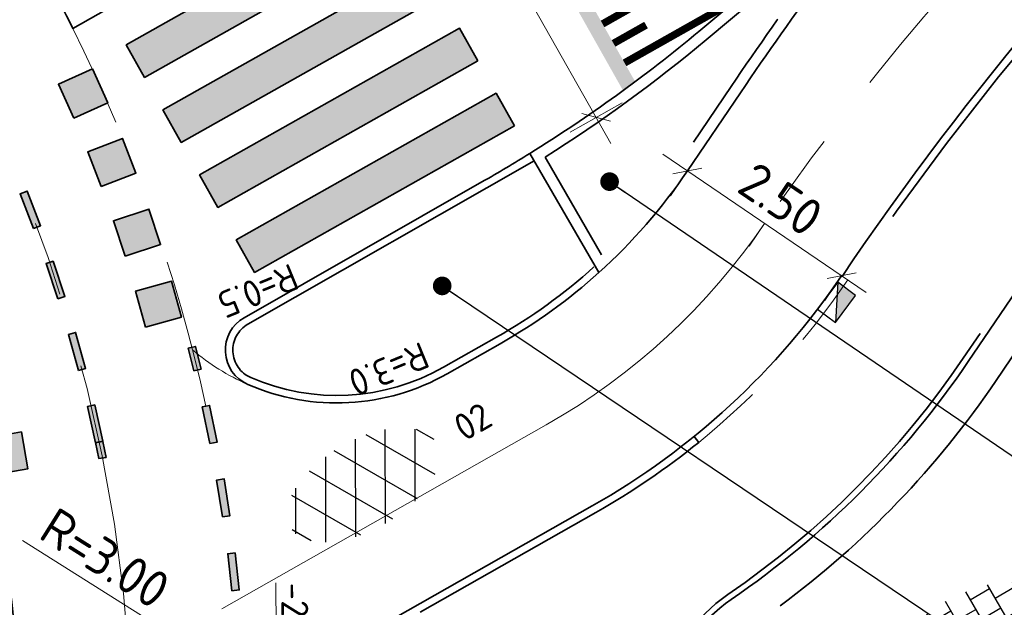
# Model space of a CAD drawing. Header units: metres. Extents: x 111691 to 117439, y 474133 to 478789.
# Tile 68 of 127: x 114432 to 114445, y 476426 to 476434. Entities that reach past the tile are written whole.
import ezdxf
from ezdxf.enums import TextEntityAlignment as Align

# ---------------------------------------------------------------- set-up
doc = ezdxf.new("R2010")
doc.units = ezdxf.units.M
for name, pattern in [('AM-AS', [16, 10, -2, 2, -2]), ('VH-GAZONBAND_100X200', [9.5, 7.5, -2]), ('VH-OPSLUITBAND_150X250', [24, 16, -2, 4, -2]), ('VH-OPSLUITBAND_80X200', [14, 8, -2, 2, -2]), ('VH-TROTTOIRBAND_130-150', [15, 5, -2, 2, -2, 2, -2]), ('VW-1-1_STREEP', [2, 1, -1]), ('XX-HIDDEN', [4, 2, -2])]:
    doc.linetypes.add(name, pattern=pattern)
doc.layers.get('Defpoints').update_dxf_attribs({"lineweight": 25})
for name, color, linetype, lineweight in [('N-WE-AM-AS-G', 10, 'AM-AS', 18), ('N-WE-IE-TERREINAFSCHEIDING_KUNSTMATIG_HEKWERK-G', 20, 'IE-TERREINAFSCHEIDING-KUNSTMATIG', 35), ('N-WE-RI-HWA_KOLK-S', 150, 'Continuous', 25), ('N-WE-VH-HOOGTELABEL-T18', 2, 'Continuous', 18), ('N-WE-VH-KANTOPSLUITING-T18', 10, 'Continuous', 18), ('N-WE-VH-KANTOPSLUITING_GAZONBAND_100X200-G', 90, 'VH-GAZONBAND_100X200', 35), ('N-WE-VH-KANTOPSLUITING_OPSLUITBAND_100X200-G', 150, 'Continuous', 35), ('N-WE-VH-KANTOPSLUITING_OPSLUITBAND_150X250-G', 150, 'VH-OPSLUITBAND_150X250', 35), ('N-WE-VH-KANTOPSLUITING_OPSLUITBAND_80X200-G', 150, 'VH-OPSLUITBAND_80X200', 35), ('N-WE-VH-KANTOPSLUITING_TROTTOIRBAND_130 150-G', 210, 'VH-TROTTOIRBAND_130-150', 35), ('N-WE-VH-KANTOPSLUITING_VOORKANTBAND-G', 7, 'Continuous', 35), ('N-WE-VH-MAATVOERING-M', 7, 'Continuous', 18), ('N-WE-VH-MARKERING_DREMPEL-G', 7, 'Continuous', 25), ('N-WE-VH-MARKERING_VOP-A', 7, 'Continuous', 25), ('N-WE-VH-MATERIAALGRENS-G', 7, 'XX-HIDDEN', 18), ('N-WE-VH-VERHARDING_ASFALT_ROOD-S', 1, 'Continuous', 25), ('N-WE-VH-VERHARDING_TEGEL-S', 7, 'Continuous', 25), ('N-WE-VW-MARKERING-G', 7, 'Continuous', 35), ('N-WE-VW-MARKERING_LANGS_STREEP_11_010-G', 7, 'VW-1-1_STREEP', 13), ('X-XX-AL-AANPIJLING_SYMBOLEN-T25', 7, 'Continuous', 25)]:
    doc.layers.add(name, color=color, linetype=linetype, lineweight=lineweight)
for name, color, linetype in [('N-WE-VW-MARKERING_DWARS_OVERSTEEK_BLOKSTREEP50-A', 7, 'Continuous'), ('N-WE-VW-MARKERING_DWARS_OVERSTEEK_KANALISATIESTREEP50-A', 7, 'Continuous'), ('N-WE-VW-MARKERING_LANGS_STREEP_30270_010-A', 7, 'Continuous')]:
    doc.layers.add(name, color=color, linetype=linetype)
doc.styles.add('ISO', font='NLCS-ISO.ttf')
doc.styles.add('NLCS-ISO', font='NLCS-ISO.ttf')
doc.styles.add('NLCS-ISO-ANNOTATIEF-T25', font='NLCS-ISO.ttf', dxfattribs={"height": 2.5})
doc.styles.add('NLCS-ISO-M200-T18', font='NLCS-ISO.ttf', dxfattribs={"height": 0.36})
doc.linetypes.add('IE-TERREINAFSCHEIDING-KUNSTMATIG', pattern='A,4,[82,NLCS.SHX,S=0.75,R=90,X=0,Y=0],4,-2', length=10)
doc.dimstyles.new('M200T25-PIJL', dxfattribs={"dimscale": 0.2, "dimtxt": 2.5, "dimasz": 2, "dimexe": 1, "dimexo": 0.25, "dimgap": 0.75, "dimtad": 1, "dimzin": 0, "dimdsep": 46, "dimtxsty": 'ISO', "dimcen": 0, "dimdle": 1, "dimse1": 1, "dimse2": 1, "dimclrt": 2, "dimazin": 0, "dimtfac": 1, "dimtdec": 4, "dimtmove": 2, "dimatfit": 3, "dimfxl": 1, "dimtolj": 1, "dimtzin": 0, "dimarcsym": 0})
doc.dimstyles.new('NLCS-ANNOTATIEF-T25-PIJL_L2_H1', dxfattribs={"dimtxt": 2.5, "dimasz": 2.5, "dimexe": 2, "dimexo": 2, "dimgap": 0.7, "dimtad": 1, "dimzin": 0, "dimdsep": 46, "dimtxsty": 'NLCS-ISO-ANNOTATIEF-T25', "dimcen": 0, "dimdle": 2, "dimclrd": 256, "dimclre": 256, "dimclrt": 256, "dimadec": 1, "dimazin": 0, "dimtfac": 1, "dimtdec": 3, "dimtofl": 0, "dimtmove": 0, "dimatfit": 3, "dimfxl": 2, "dimfxlon": 1, "dimtfillclr": 256, "dimtolj": 1, "dimtzin": 0, "dimlwd": -1, "dimlwe": -1, "dimarcsym": 0})
doc.dimstyles.new('NLCS-ANNOTATIEF-T25-SCHRAP_L2_H1', dxfattribs={"dimtxt": 2.5, "dimasz": 1.4, "dimexe": 2, "dimexo": 2, "dimgap": 0.7, "dimtad": 1, "dimzin": 0, "dimdsep": 46, "dimtxsty": 'NLCS-ISO-ANNOTATIEF-T25', "dimblk": 'OBLIQUE', "dimcen": 0, "dimdle": 2, "dimclrd": 256, "dimclre": 256, "dimclrt": 256, "dimadec": 1, "dimazin": 0, "dimtfac": 1, "dimtdec": 3, "dimtofl": 0, "dimtmove": 0, "dimatfit": 3, "dimldrblk": 'OBLIQUE', "dimfxl": 2, "dimfxlon": 1, "dimtfillclr": 256, "dimtolj": 1, "dimtzin": 0, "dimlwd": -1, "dimlwe": -1, "dimarcsym": 0})

# ---------------------------------------------------------------- blocks, each defined once
blk = doc.blocks.new('_Oblique')
at = {"color": 0, "linetype": 'ByBlock', "lineweight": -2}
blk.add_line((-0.5, -0.5), (0.5, 0.5), dxfattribs=at)
blk = doc.blocks.new('*D61')
at = {"layer": 'Defpoints', "color": 0, "linetype": 'Continuous', "transparency": 16777216}
for p in [(114440.488, 476432.182), (114442.556, 476430.778), (114442.556, 476430.778)]:
    blk.add_point(p, dxfattribs=at)
at = {"layer": 'N-WE-VH-MAATVOERING-M', "transparency": 16777216}
for p, q in [((114440.157, 476432.406), (114442.887, 476430.554)), ((114440.488, 476432.182), (114440.263, 476431.851)), ((114442.556, 476430.778), (114442.332, 476430.447))]:
    blk.add_line(p, q, dxfattribs=at)
at = {"layer": 'N-WE-VH-MAATVOERING-M', "linetype": 'Continuous', "transparency": 16777216, "xscale": 0.28, "yscale": 0.28, "zscale": 0.28}
for p, rotation in [((114440.488, 476432.182), 145.8420813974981), ((114442.556, 476430.778), 325.8420813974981)]:
    blk.add_blockref('_Oblique', p, dxfattribs=dict(at, rotation=rotation))
at = {"layer": 'N-WE-VH-MAATVOERING-M', "linetype": 'Continuous', "lineweight": 0, "transparency": 16777216, "insert": (114441.741, 476431.803), "char_height": 0.5, "attachment_point": 5, "rotation": 325.8421, "style": 'NLCS-ISO-ANNOTATIEF-T25', "bg_fill": 3, "box_fill_scale": 1.1, "bg_fill_color": 256, "bg_fill_true_color": 13158600, "bg_fill_transparency": 0}
blk.add_mtext('\\A1;2.50', dxfattribs=at)
blk = doc.blocks.new('*D94')
at = {"layer": 'Defpoints', "color": 0, "transparency": 16777216}
for p in [(114435.153, 476424.98), (114437.692, 476423.383)]:
    blk.add_point(p, dxfattribs=at)
at = {"layer": 'N-WE-VH-MAATVOERING-M', "transparency": 16777216}
blk.add_line((114431.573, 476427.23), (114434.729, 476425.246), dxfattribs=at)
blk.add_solid([(114434.774, 476425.316), (114434.685, 476425.175), (114435.153, 476424.98)], dxfattribs=at)
at = {"layer": 'N-WE-VH-MAATVOERING-M', "transparency": 16777216, "insert": (114432.683, 476426.994), "char_height": 0.5, "attachment_point": 5, "rotation": 327.8397, "style": 'NLCS-ISO-ANNOTATIEF-T25'}
blk.add_mtext('\\A1;R=3.00', dxfattribs=at)
blk = doc.blocks.new('SVH-TEGEL_300X300_DUN_HALFST-SO')
for p, q in [((-1.5, -2.866), (-1.5, 2.866)), ((0, -2.973), (0, 2.973)), ((1.5, -2.866), (1.5, 2.866)), ((-3.698, 2.25), (-3, 2.25)), ((-3, -2.521), (-3, 2.521)), ((-1.5, 2.25), (0, 2.25)), ((1.5, 2.25), (3, 2.25)), ((3, -2.521), (3, 2.521)), ((-4.885, 1.5), (-4.5, 1.5)), ((-4.5, -1.802), (-4.5, 1.802)), ((-3, 1.5), (-1.5, 1.5)), ((0, 1.5), (1.5, 1.5)), ((3, 1.5), (4.5, 1.5)), ((4.5, -1.802), (4.5, 1.802)), ((-4.5, 0.75), (-3, 0.75)), ((-1.5, 0.75), (0, 0.75)), ((1.5, 0.75), (3, 0.75)), ((4.5, 0.75), (5.475, 0.75)), ((-5.658, 0), (-4.5, 0)), ((-3, 0), (-1.5, 0)), ((0, 0), (1.5, 0)), ((3, 0), (4.5, 0)), ((-4.5, -0.75), (-3, -0.75)), ((-1.5, -0.75), (0, -0.75)), ((1.5, -0.75), (3, -0.75)), ((4.5, -0.75), (5.475, -0.75)), ((-4.885, -1.5), (-4.5, -1.5)), ((-3, -1.5), (-1.5, -1.5)), ((0, -1.5), (1.5, -1.5)), ((3, -1.5), (4.5, -1.5)), ((-3.698, -2.25), (-3, -2.25)), ((-1.5, -2.25), (0, -2.25)), ((1.5, -2.25), (3, -2.25))]:
    blk.add_line(p, q)
at = {"style": 'NLCS-ISO'}
blk.add_attdef('FORMAAT', text='', height=1.8, dxfattribs=at).set_placement((-5.758, 0), align=Align.MIDDLE_RIGHT)
blk.add_attdef('KLEUR', text='', height=1.8, dxfattribs=at).set_placement((5.575, 0), align=Align.MIDDLE_LEFT)
at = {"style": 'NLCS-ISO', "flags": 1}
blk.add_attdef('FUNCTIE', text='', height=1.8, dxfattribs=at).set_placement((0.116, -3.585), align=Align.MIDDLE_CENTER)
blk = doc.blocks.new('SVH-ASFALT-SO')
at = {"ltscale": 0.1}
for p, q in [((-1.91, 0.692), (0.948, 5.641)), ((2.754, -0.217), (-0.469, 5.365)), ((0, 0), (3.268, 5.66)), ((4.868, 0.122), (1.647, 5.7)), ((6.701, 0.946), (4.043, 5.55)), ((-3.364, 2.174), (-1.828, 4.834)), ((2.176, -0.232), (5.322, 5.217)), ((0.361, -0.072), (-2.305, 4.546)), ((4.657, 0.065), (7.07, 4.246)), ((7.828, 2.995), (7.146, 4.176)), ((-2.72, 1.264), (-3.454, 2.536))]:
    blk.add_line(p, q, dxfattribs=at)
at = {"style": 'NLCS-ISO'}
blk.add_attdef('KLEUR', text='', height=1.8, dxfattribs=at).set_placement((9.486, 2.741), align=Align.MIDDLE_LEFT)
at = {"style": 'NLCS-ISO', "flags": 1}
blk.add_attdef('FUNCTIE', text='', height=1.8, dxfattribs=at).set_placement((0.116, -3.585), align=Align.MIDDLE_CENTER)
blk = doc.blocks.new('*D120')
at = {"layer": 'Defpoints', "color": 0, "transparency": 16777216}
for p in [(114437.048, 476436.812), (114434.622, 476435.437), (114436.84, 476431.525)]:
    blk.add_point(p, dxfattribs=at)
at = {"layer": 'N-WE-VH-MAATVOERING-M', "transparency": 16777216}
for p, q in [((114439.463, 476432.552), (114436.851, 476437.16)), ((114436.7, 476436.615), (114437.396, 476437.009)), ((114438.918, 476432.703), (114439.614, 476433.097))]:
    blk.add_line(p, q, dxfattribs=at)
at = {"layer": 'N-WE-VH-MAATVOERING-M', "transparency": 16777216, "xscale": 0.28, "yscale": 0.28, "zscale": 0.28}
for p, rotation in [((114437.048, 476436.812), 119.5488693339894), ((114439.266, 476432.9), 299.5488693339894)]:
    blk.add_blockref('_Oblique', p, dxfattribs=dict(at, rotation=rotation))
at = {"layer": 'N-WE-VH-MAATVOERING-M', "transparency": 16777216, "insert": (114438.496, 476435.048), "char_height": 0.5, "attachment_point": 5, "rotation": 299.5489, "style": 'NLCS-ISO-ANNOTATIEF-T25', "bg_fill": 3, "box_fill_scale": 1.1, "bg_fill_color": 256, "bg_fill_true_color": 13158600, "bg_fill_transparency": 0}
blk.add_mtext('\\A1;4.50', dxfattribs=at)
blk = doc.blocks.new('N-SRI-KOLK_TROTTOIR-SO')
blk.add_hatch(color=256).paths.add_polyline_path([(1.125, 1.5), (-1.125, 1.5), (-1.125, 0)])
blk.add_line((-1.125, 0), (1.125, 1.5))
at = {"flags": 128}
blk.add_lwpolyline([(-1.125, 0), (1.125, 0), (1.125, 1.5), (-1.125, 1.5)], close=True, dxfattribs=at)

msp = doc.modelspace()

# ---------------------------------------------------------------- hatches: boundary and pattern name
at = {"layer": 'N-WE-VH-MARKERING_VOP-A'}
h = msp.add_hatch(color=256, dxfattribs=at)
h.dxf.hatch_style = 1
edge = h.paths.add_edge_path()
edge.add_arc((114427.835, 476449.414), 20, 306.1239, 306.7012)
edge.add_line((114439.788, 476433.378), (114437.639, 476437.187))
edge.add_arc((114437.251, 476437.502), 0.5, 299.5489, 320.9114, ccw=False)
edge.add_line((114437.498, 476437.067), (114437.482, 476437.058))
edge.add_line((114437.482, 476437.058), (114439.626, 476433.259))
at = {"layer": 'N-WE-VW-MARKERING_DWARS_OVERSTEEK_BLOKSTREEP50-A', "transparency": 33554687}
h = msp.add_hatch(color=256, dxfattribs=at)
h.dxf.hatch_style = 1
h.paths.add_polyline_path([(114436.697, 476435.401), (114436.452, 476435.837), (114432.968, 476433.871), (114433.214, 476433.436)])
h = msp.add_hatch(color=256, dxfattribs=at)
h.dxf.hatch_style = 1
h.paths.add_polyline_path([(114437.186, 476434.529), (114436.94, 476434.964), (114433.457, 476432.999), (114433.702, 476432.563)])
h = msp.add_hatch(color=256, dxfattribs=at)
h.dxf.hatch_style = 1
h.paths.add_polyline_path([(114437.677, 476433.658), (114437.432, 476434.093), (114433.948, 476432.128), (114434.194, 476431.692)])
h = msp.add_hatch(color=256, dxfattribs=at)
h.dxf.hatch_style = 1
h.paths.add_polyline_path([(114432.261, 476432.888), (114432.717, 476433.093), (114432.512, 476433.549), (114432.056, 476433.344)])
h = msp.add_hatch(color=256, dxfattribs=at)
h.dxf.hatch_style = 1
h.paths.add_polyline_path([(114438.169, 476432.787), (114437.923, 476433.222), (114434.439, 476431.257), (114434.685, 476430.822)])
h = msp.add_hatch(color=256, dxfattribs=at)
h.dxf.hatch_style = 1
h.paths.add_polyline_path([(114432.63, 476431.972), (114433.096, 476432.153), (114432.915, 476432.619), (114432.449, 476432.438)])
h = msp.add_hatch(color=256, dxfattribs=at)
h.dxf.hatch_style = 1
h.paths.add_polyline_path([(114432.951, 476431.039), (114433.426, 476431.196), (114433.269, 476431.671), (114432.794, 476431.514)])
h = msp.add_hatch(color=256, dxfattribs=at)
h.dxf.hatch_style = 1
h.paths.add_polyline_path([(114433.223, 476430.09), (114433.705, 476430.222), (114433.574, 476430.705), (114433.091, 476430.573)])
h = msp.add_hatch(color=256, dxfattribs=at)
h.dxf.hatch_style = 1
h.paths.add_polyline_path([(114431.156, 476428.104), (114431.648, 476428.193), (114431.559, 476428.685), (114431.067, 476428.596)])
at = {"layer": 'N-WE-VW-MARKERING_DWARS_OVERSTEEK_KANALISATIESTREEP50-A', "transparency": 33554687}
h = msp.add_hatch(color=256, dxfattribs=at)
h.dxf.hatch_style = 1
h.paths.add_polyline_path([(114431.723, 476431.411), (114431.816, 476431.447), (114431.637, 476431.913), (114431.543, 476431.877)])
h = msp.add_hatch(color=256, dxfattribs=at)
h.dxf.hatch_style = 1
h.paths.add_polyline_path([(114432.047, 476430.467), (114432.142, 476430.498), (114431.985, 476430.973), (114431.89, 476430.942)])
h = msp.add_hatch(color=256, dxfattribs=at)
h.dxf.hatch_style = 1
h.paths.add_polyline_path([(114432.324, 476429.509), (114432.42, 476429.536), (114432.287, 476430.018), (114432.191, 476429.991)])
h = msp.add_hatch(color=256, dxfattribs=at)
h.dxf.hatch_style = 1
h.paths.add_polyline_path([(114433.97, 476429.528), (114433.872, 476429.506), (114433.796, 476429.809), (114433.893, 476429.832)])
h = msp.add_hatch(color=256, dxfattribs=at)
h.dxf.hatch_style = 1
h.paths.add_polyline_path([(114432.554, 476428.539), (114432.652, 476428.56), (114432.542, 476429.048), (114432.445, 476429.026)])
h = msp.add_hatch(color=256, dxfattribs=at)
h.dxf.hatch_style = 1
h.paths.add_polyline_path([(114434.087, 476428.53), (114434.185, 476428.55), (114434.083, 476429.04), (114433.985, 476429.02)])
h = msp.add_hatch(color=256, dxfattribs=at)
h.dxf.hatch_style = 1
h.paths.add_polyline_path([(114434.257, 476427.547), (114434.356, 476427.563), (114434.276, 476428.057), (114434.177, 476428.041)])
h = msp.add_hatch(color=256, dxfattribs=at)
h.dxf.hatch_style = 1
h.paths.add_polyline_path([(114434.382, 476426.557), (114434.481, 476426.569), (114434.424, 476427.065), (114434.325, 476427.054)])
at = {"layer": 'N-WE-VW-MARKERING_LANGS_STREEP_30270_010-A', "transparency": 33554687}
h = msp.add_hatch(color=256, dxfattribs=at)
h.dxf.hatch_style = 1
h.paths.add_polyline_path([(114432.697, 476428.343), (114432.598, 476428.329), (114432.554, 476428.543), (114432.653, 476428.556)])

# ---------------------------------------------------------------- linework, layer by layer
at = {"layer": 'N-WE-AM-AS-G', "ltscale": 0.5}
msp.add_lwpolyline([(114433.046, 476424.586, -0.000999), (114433.045, 476424.632, 0.866133), (114392.793, 476429.778, -0.25127), (114385.934, 476422.601, -0.046634), (114377.584, 476420.711), (114368.191, 476419.49), (114354.491, 476417.827)], format="xyb", dxfattribs=at)
at = {"layer": 'N-WE-VH-KANTOPSLUITING_OPSLUITBAND_100X200-G', "flags": 128}
msp.add_lwpolyline([(114440.64, 476428.546, -0.041354), (114439.262, 476427.607), (114436.906, 476426.271)], format="xyb", dxfattribs=at)
at = {"layer": 'N-WE-VH-KANTOPSLUITING_OPSLUITBAND_150X250-G', "flags": 128}
msp.add_lwpolyline([(114438.434, 476432.32), (114434.597, 476430.129, 0.61809), (114434.634, 476429.414, 0.235697), (114437.218, 476429.552), (114437.931, 476429.955, 0.054508), (114439.236, 476430.896, 0.054508)], format="xyb", dxfattribs=at)
at = {"layer": 'N-WE-VH-KANTOPSLUITING_VOORKANTBAND-G'}
for points in [[(114436.182, 476436.321), (114432.25, 476434.092, 0.017054), (114431.537, 476435.412), (114435.439, 476437.624)], [(114437.734, 476432.035), (114434.547, 476430.216, 0.618034), (114434.594, 476429.322, 0.235705), (114437.268, 476429.465), (114437.98, 476429.868, 0.054508), (114439.303, 476430.822)], [(114431.276, 476427.503, 0.566176), (114430.477, 476427.814, 0.120922), (114426.921, 476423.333, 0.159589), (114426.497, 476419.623, 0.108906), (114427.9, 476416.477), (114434.074, 476408.128, 0.016324), (114436.099, 476405.568, 0.220361), (114436.48, 476405.391), (114438.704, 476405.388, -0.207327), (114439.069, 476405.23, 0.009389), (114440.319, 476403.931), (114453.18, 476391.056, -0.198723), (114453.326, 476390.703), (114453.327, 476387.556, 0.249687), (114453.548, 476387.142, 0.186843), (114455.661, 476386.664, 0.526332), (114456.023, 476387.404), (114452.787, 476393.133), (114450.305, 476397.545), (114449.654, 476398.693, 0.067472), (114441.783, 476409.044), (114435.349, 476415.486, -0.196802), (114431.546, 476424.574, 0.038699), (114431.276, 476427.503)]]:
    msp.add_lwpolyline(points, format="xyb", dxfattribs=at)
msp.add_lwpolyline([(114440.577, 476428.624), (114440.64, 476428.546)], dxfattribs=at)
msp.add_arc((114427.835, 476449.414), 20, 299.6664, 301.8104, dxfattribs=at)
at = {"layer": 'N-WE-VH-MARKERING_DREMPEL-G', "const_width": 0.1, "flags": 128}
for points in [[(114439.351, 476434.152), (114440.832, 476434.988)], [(114439.646, 476433.63), (114441.126, 476434.465)], [(114439.498, 476433.891), (114439.934, 476434.137)]]:
    msp.add_lwpolyline(points, dxfattribs=at)
at = {"layer": 'N-WE-VH-MATERIAALGRENS-G'}
for centre, radius, start, end in [((114412.548, 476424.302), 22, 12.409, 26.4221), ((114435.794, 476432.072), 3, 229.7172, 246.4188)]:
    msp.add_arc(centre, radius, start, end, dxfattribs=at)
at = {"layer": 'N-WE-VW-MARKERING-G'}
for points in [[(114436.696, 476435.4), (114436.45, 476435.836), (114432.966, 476433.87), (114433.212, 476433.435), (114436.696, 476435.4)], [(114437.187, 476434.529), (114436.941, 476434.965), (114433.458, 476433), (114433.703, 476432.564), (114437.187, 476434.529)], [(114437.679, 476433.659), (114437.433, 476434.094), (114433.949, 476432.129), (114434.195, 476431.693), (114437.679, 476433.659)], [(114432.261, 476432.888), (114432.717, 476433.093), (114432.512, 476433.549), (114432.056, 476433.344)], [(114438.17, 476432.788), (114437.924, 476433.223), (114434.44, 476431.258), (114434.686, 476430.822), (114438.17, 476432.788)], [(114432.63, 476431.972), (114433.096, 476432.153), (114432.915, 476432.619), (114432.449, 476432.438)], [(114431.723, 476431.411), (114431.816, 476431.447), (114431.637, 476431.913), (114431.543, 476431.877)], [(114432.951, 476431.039), (114433.426, 476431.196), (114433.269, 476431.671), (114432.794, 476431.514)], [(114432.047, 476430.467), (114432.142, 476430.498), (114431.985, 476430.973), (114431.89, 476430.942)], [(114433.223, 476430.09), (114433.705, 476430.222), (114433.574, 476430.705), (114433.091, 476430.573)], [(114432.324, 476429.509), (114432.42, 476429.536), (114432.287, 476430.018), (114432.191, 476429.991)], [(114433.97, 476429.528), (114433.872, 476429.506), (114433.796, 476429.809), (114433.893, 476429.832)], [(114432.554, 476428.539), (114432.652, 476428.56), (114432.542, 476429.048), (114432.445, 476429.026)], [(114434.087, 476428.53), (114434.185, 476428.55), (114434.083, 476429.04), (114433.985, 476429.02)], [(114431.156, 476428.104), (114431.648, 476428.193), (114431.559, 476428.685), (114431.067, 476428.596)], [(114432.697, 476428.343), (114432.598, 476428.329), (114432.554, 476428.543), (114432.653, 476428.556)], [(114434.257, 476427.547), (114434.356, 476427.563), (114434.276, 476428.057), (114434.177, 476428.041)], [(114434.382, 476426.557), (114434.481, 476426.569), (114434.424, 476427.065), (114434.325, 476427.054)]]:
    msp.add_lwpolyline(points, close=True, dxfattribs=at)

# ---------------------------------------------------------------- block references
at = {"layer": 'N-WE-VH-VERHARDING_ASFALT_ROOD-S', "xscale": 0.2, "yscale": 0.2, "zscale": 0.2, "rotation": 30.11178359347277}
msp.add_blockref('SVH-ASFALT-SO', (114436.041, 476427.28), dxfattribs=at).add_auto_attribs({'KLEUR': '02'})
at = {"layer": 'N-WE-VH-VERHARDING_TEGEL-S', "xscale": 0.2, "yscale": 0.2, "zscale": 0.2, "rotation": 30.11178359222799}
msp.add_blockref('SVH-TEGEL_300X300_DUN_HALFST-SO', (114444.247, 476425.898), dxfattribs=at).add_auto_attribs({'FORMAAT': '30x30', 'KLEUR': '01'})

# ---------------------------------------------------------------- texts
at = {"layer": 'N-WE-VH-HOOGTELABEL-T18', "style": 'NLCS-ISO-M200-T18'}
msp.add_text('%%U-2.95', height=0.36, rotation=270.5221, dxfattribs=at).set_placement((114435.042, 476426.665))
at = {"layer": 'N-WE-VH-KANTOPSLUITING-T18', "style": 'NLCS-ISO'}
for s, p in [('R=0.5', (114435.173, 476430.95)), ('R=3.0', (114436.923, 476429.9))]:
    msp.add_text(s, height=0.36, rotation=202.3109, dxfattribs=at).set_placement(p)

# ---------------------------------------------------------------- dimensions: what is measured, and where the dimension line sits
at = {"layer": 'N-WE-VH-MAATVOERING-M', "linetype": 'Continuous', "lineweight": 0}
dim = msp.add_linear_dim(base=(114442.556, 476430.778), p1=(114440.488, 476432.182), p2=(114442.556, 476430.778), angle=325.8421, dimstyle='NLCS-ANNOTATIEF-T25-SCHRAP_L2_H1', override={"dimtfill": 1}, dxfattribs=at)
dim.commit()
dim.dimension.update_dxf_attribs({"geometry": '*D61', "text_midpoint": (114441.741, 476431.803)})
at = {"layer": 'N-WE-VH-MAATVOERING-M'}
dim = msp.add_radius_dim(center=(114437.692, 476423.383), mpoint=(114435.153, 476424.98), dimstyle='NLCS-ANNOTATIEF-T25-PIJL_L2_H1', override={"dimpost": 'R=<>'}, dxfattribs=at)
dim.commit()
dim.dimension.update_dxf_attribs({"geometry": '*D94', "text_midpoint": (114432.475, 476426.663), "dimtype": 164})

# ---------------------------------------------------------------- next in the draw order: linework, layer by layer
at = {"layer": 'N-WE-AM-AS-G', "ltscale": 0.5}
msp.add_lwpolyline([(114447.736, 476438.368), (114446.321, 476437.04, 0.055249), (114441.315, 476431.174), (114441.522, 476431.48, -0.115232), (114438.597, 476428.781), (114433.006, 476425.612)], format="xyb", dxfattribs=at)
at = {"layer": 'N-WE-IE-TERREINAFSCHEIDING_KUNSTMATIG_HEKWERK-G', "flags": 128}
msp.add_lwpolyline([(114457.825, 476442.261, 0.109209), (114445.416, 476430.536), (114444.627, 476429.373, -0.084208), (114441.733, 476426.355)], format="xyb", dxfattribs=at)
at = {"layer": 'N-WE-VH-KANTOPSLUITING_GAZONBAND_100X200-G'}
msp.add_lwpolyline([(114442.645, 476430.713, -0.113555), (114455.717, 476442.932), (114460.064, 476445.453, 0.086776), (114460.889, 476446.131), (114464.412, 476450.226)], format="xyb", dxfattribs=at)
at = {"layer": 'N-WE-VH-KANTOPSLUITING_OPSLUITBAND_80X200-G', "flags": 128}
msp.add_lwpolyline([(114465.854, 476447.451), (114458.327, 476443.17, 0.114882), (114444.975, 476430.835), (114444.186, 476429.672, -0.094159), (114441.031, 476426.508, 0.389903), (114440.394, 476423.765), (114454.049, 476399.659), (114456.533, 476395.244), (114462.852, 476384.057), (114473.229, 476365.686), (114478.27, 476356.81), (114484.763, 476345.328), (114490.988, 476334.349), (114496.149, 476325.219), (114502.902, 476313.343), (114508.283, 476303.791), (114514.564, 476292.595), (114520.188, 476282.817), (114525.919, 476272.595), (114533.244, 476259.715), (114538.369, 476250.603), (114547.576, 476234.278), (114553.04, 476224.508), (114560.652, 476211.225), (114567.538, 476199.125), (114570.834, 476193.346), (114574.898, 476186.134), (114578.994, 476178.871), (114587.066, 476164.652), (114593.775, 476152.771), (114598.134, 476144.967), (114602.291, 476137.713), (114607.253, 476128.777), (114610.386, 476123.259, 0.071839), (114618.637, 476112.626), (114623.973, 476107.478, -0.106598), (114632.791, 476104.601, 0.263093), (114634.759, 476104.575), (114638.387, 476106.562, -0.129957), (114641.324, 476107.29), (114643.352, 476107.258, 0.133189), (114646.437, 476108.043), (114649.089, 476109.54)], format="xyb", dxfattribs=at)
at = {"layer": 'N-WE-VH-KANTOPSLUITING_TROTTOIRBAND_130 150-G', "flags": 128}
msp.add_lwpolyline([(114439.338, 476431.059), (114438.58, 476432.368, 0.03314), (114440.738, 476433.937), (114442.044, 476435.025, -0.886125), (114442.188, 476434.889, 0.009621), (114441.074, 476433.314), (114440.363, 476432.266, -0.054015)], format="xyb", close=True, dxfattribs=at)
at = {"layer": 'N-WE-VH-KANTOPSLUITING_VOORKANTBAND-G'}
msp.add_lwpolyline([(114442.562, 476430.768), (114442.562, 476430.768, -0.113555), (114455.667, 476443.019), (114460.014, 476445.54), (114460.014, 476445.54), (114460.014, 476445.54, 0.086823), (114460.813, 476446.196), (114464.337, 476450.292)], format="xyb", dxfattribs=at)
at = {"layer": 'N-WE-VH-KANTOPSLUITING_VOORKANTBAND-G', "flags": 128}
for points in [[(114465.893, 476447.381), (114458.367, 476443.101, 0.114882), (114445.042, 476430.79), (114444.253, 476429.627, -0.094159), (114441.076, 476426.442, 0.389903), (114440.464, 476423.804), (114454.119, 476399.698), (114456.603, 476395.284), (114462.921, 476384.097), (114473.299, 476365.725), (114478.339, 476356.849), (114484.833, 476345.367)], [(114442.556, 476430.778), (114442.556, 476430.778, -0.115232), (114439.213, 476427.694), (114436.213, 476425.993, 0.001146), (114436.201, 476425.986, 0.001146)]]:
    msp.add_lwpolyline(points, format="xyb", dxfattribs=at)
msp.add_lwpolyline([(114439.303, 476430.822), (114438.377, 476432.418, 0.034949), (114440.642, 476434.052), (114441.948, 476435.141, -0.886125), (114442.309, 476434.8, 0.009621), (114441.198, 476433.229), (114440.488, 476432.182, -0.060345)], format="xyb", close=True, dxfattribs=at)
at = {"layer": 'N-WE-VW-MARKERING_LANGS_STREEP_11_010-G', "flags": 128}
msp.add_lwpolyline([(114442.639, 476430.722, -0.073527), (114440.64, 476428.546, -0.073527)], format="xyb", dxfattribs=at)

# ---------------------------------------------------------------- next in the draw order: block references
at = {"layer": 'N-WE-RI-HWA_KOLK-S', "xscale": 0.2, "yscale": 0.2, "zscale": 0.2, "rotation": 233.1094670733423}
msp.add_blockref('N-SRI-KOLK_TROTTOIR-SO', (114442.369, 476430.512), dxfattribs=at)

# ---------------------------------------------------------------- next in the draw order: leaders
at = {"layer": 'X-XX-AL-AANPIJLING_SYMBOLEN-T25'}
for points in [[(114439.445, 476432.039), (114445.462, 476427.94)], [(114437.201, 476430.642), (114444.247, 476425.898)]]:
    msp.add_leader(points, dimstyle='M200T25-PIJL', override={"dimasz": 1.25, "dimgap": 0.14, "dimtad": 0, "dimldrblk": 'Dot', "dimfxl": 1.5, "dimarcsym": 1}, dxfattribs=at)

# ---------------------------------------------------------------- next in the draw order: dimensions: what is measured, and where the dimension line sits
at = {"layer": 'N-WE-VH-MAATVOERING-M'}
dim = msp.add_aligned_dim(p1=(114436.84, 476431.525), p2=(114434.622, 476435.437), distance=-2.789, dimstyle='NLCS-ANNOTATIEF-T25-SCHRAP_L2_H1', override={"dimtfill": 1}, dxfattribs=at)
dim.commit()
dim.dimension.update_dxf_attribs({"geometry": '*D120', "text_midpoint": (114438.496, 476435.048)})

doc.saveas('drawing.dxf')
